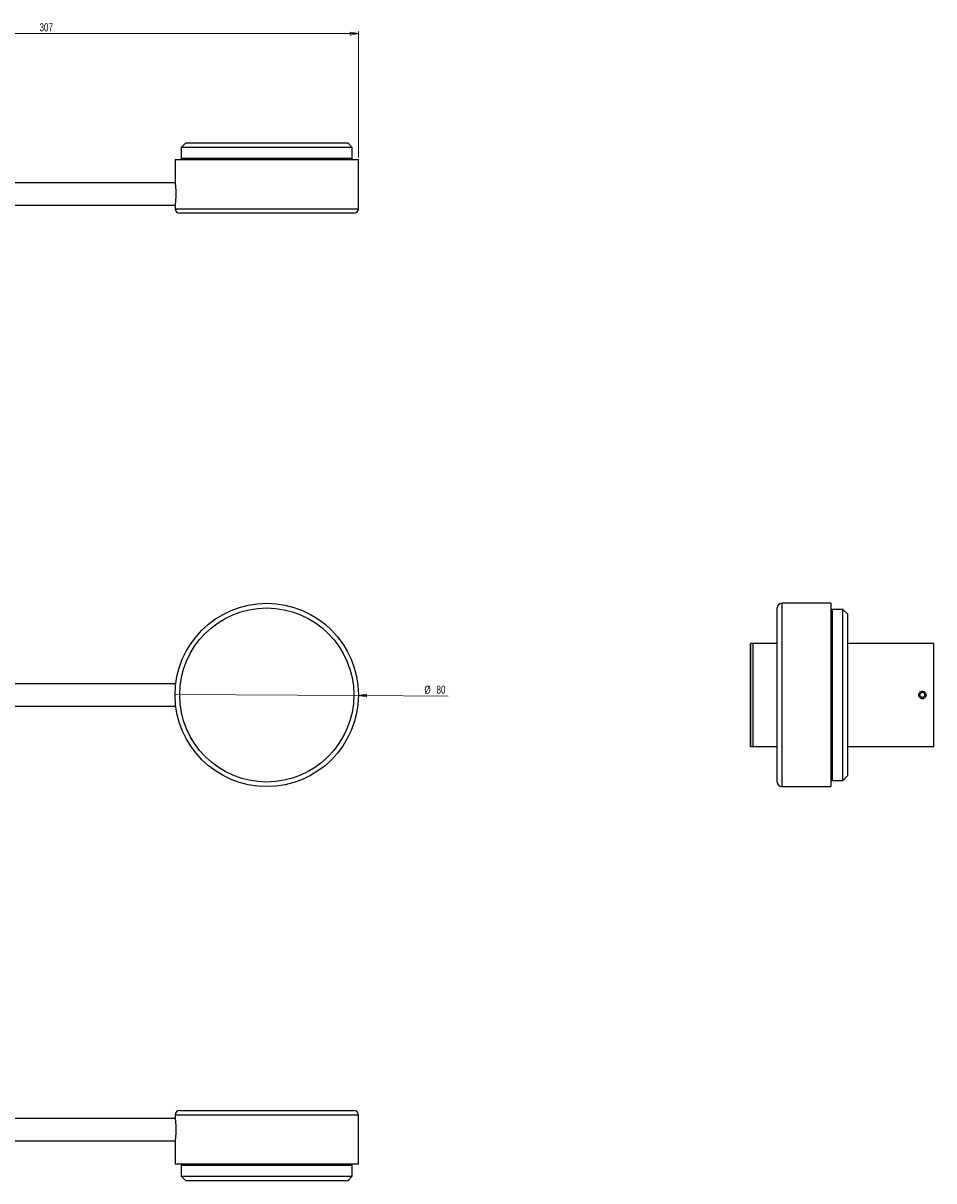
# Model space of a CAD drawing. Header units: millimetres. Extents: x 265 to 1060, y 178 to 721.
# Tile 2 of 2: x 662 to 1060, y 216 to 721. Entities that reach past the tile are written whole.
import ezdxf

# ---------------------------------------------------------------- set-up
doc = ezdxf.new("R2010")
doc.units = ezdxf.units.MM
doc.styles.add('SLDTEXTSTYLE0', font='TXT', dxfattribs={"width": 0.75})
doc.dimstyles.new('SLDDIMSTYLE0', dxfattribs={"dimtxt": 3.5, "dimasz": 3.556, "dimexe": 0, "dimexo": 0.0625, "dimgap": 0.875, "dimtad": 1, "dimdec": 0, "dimrnd": 1e-09, "dimzin": 12, "dimdsep": 46, "dimtxsty": 'SLDTEXTSTYLE0', "dimblk1": 'NONE', "dimblk2": 'CLOSED', "dimsah": 1, "dimcen": 0, "dimadec": 0, "dimazin": 3, "dimtfac": 1, "dimtdec": 0, "dimtmove": 0, "dimatfit": 3, "dimldrblk": 'NONE', "dimfxl": 0, "dimfrac": 2, "dimtolj": 1, "dimtzin": 12, "dimarcsym": 0})
doc.dimstyles.new('SLDDIMSTYLE1', dxfattribs={"dimtxt": 3.5, "dimasz": 3.556, "dimexe": 0, "dimexo": 0.0625, "dimgap": 0.875, "dimtad": 1, "dimdec": 0, "dimrnd": 1e-09, "dimzin": 12, "dimdsep": 46, "dimtxsty": 'SLDTEXTSTYLE0', "dimblk1": 'CLOSED', "dimblk2": 'CLOSED', "dimsah": 1, "dimcen": 0.09, "dimadec": 0, "dimazin": 3, "dimtfac": 1, "dimtdec": 0, "dimtofl": 0, "dimtmove": 0, "dimatfit": 3, "dimldrblk": 'CLOSED', "dimfxl": 0, "dimfrac": 2, "dimtolj": 1, "dimtzin": 12, "dimarcsym": 0})

# ---------------------------------------------------------------- blocks, each defined once
blk = doc.blocks.new('_Closed')
at = {"color": 0, "linetype": 'ByBlock', "lineweight": -2}
for p, q in [((-1, 0.166667), (0, 0)), ((-1, 0.166667), (-1, -0.166667)), ((0, 0), (-1, -0.166667)), ((0, 0), (-1, 0))]:
    blk.add_line(p, q, dxfattribs=at)
blk = doc.blocks.new('_D')
at = {"color": 7, "linetype": 'Continuous', "lineweight": 0}
for q in [(728.79, 428.4), (848.05, 427.63)]:
    blk.add_line((808.79, 427.88), q, dxfattribs=at)
at = {"color": 7, "linetype": 'Continuous', "lineweight": 18, "xscale": 3.556, "yscale": 3.556, "rotation": 179.6282736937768}
blk.add_blockref('_Closed', (808.79, 427.88, 5.39), dxfattribs=at)
at = {"color": 7, "linetype": 'Continuous', "lineweight": 18, "char_height": 3.5, "attachment_point": 1, "rotation": 359.6283, "style": 'SLDTEXTSTYLE0'}
for s, insert in [('%%c', (837.63, 432.21)), ('80', (842.91, 432.23))]:
    blk.add_mtext(s, dxfattribs=dict(at, insert=insert))
blk = doc.blocks.new('_None')
blk = doc.blocks.new('_D_1')
at = {"color": 7, "linetype": 'Continuous', "lineweight": 0}
for p, q in [((502.29, 701.2), (502.29, 717.8)), ((808.79, 662.8), (808.79, 717.8)), ((502.29, 716.8), (808.79, 716.8))]:
    blk.add_line(p, q, dxfattribs=at)
at = {"color": 7, "linetype": 'Continuous', "lineweight": 18, "xscale": 3.556, "yscale": 3.556, "rotation": 180.0000000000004}
blk.add_blockref('_Closed', (502.29, 716.8, -9.73), dxfattribs=at)
at = {"color": 7, "linetype": 'Continuous', "lineweight": 18, "xscale": 3.556, "yscale": 3.556}
blk.add_blockref('_Closed', (808.79, 716.8, -9.73), dxfattribs=at)
at = {"color": 7, "linetype": 'Continuous', "lineweight": 18, "insert": (669.61, 721.32), "char_height": 3.5, "attachment_point": 1, "style": 'SLDTEXTSTYLE0'}
blk.add_mtext('307', dxfattribs=at)

msp = doc.modelspace()

# ---------------------------------------------------------------- linework, layer by layer
at = {"color": 7, "linetype": 'Continuous', "lineweight": 25}
for p, q in [((733.44, 669.1), (731.44, 667.1)), ((731.44, 667.1), (731.44, 662.46)), ((806.14, 667.1), (731.44, 667.1)), ((733.44, 669.1), (804.14, 669.1)), ((806.14, 667.1), (804.14, 669.1)), ((806.14, 662.46), (806.14, 667.1)), ((731.44, 662.46), (806.14, 662.46)), ((731.44, 662.23), (731.44, 661.8)), ((806.14, 662.23), (731.44, 662.23)), ((806.14, 661.8), (806.14, 662.23)), ((728.79, 661.8), (728.79, 651.7)), ((728.79, 661.8), (791.84, 661.8)), ((791.84, 661.8), (808.79, 661.8)), ((808.79, 640.4), (808.79, 661.8)), ((728.79, 651.7), (547.22, 651.7)), ((547.22, 641.9), (728.79, 641.9)), ((728.79, 641.9), (728.79, 640.4)), ((790.69, 638.4), (730.79, 638.4)), ((806.79, 638.4), (790.69, 638.4)), ((991.61, 459.2), (991.61, 466.14)), ((1015.01, 468.14), (993.61, 468.14)), ((1015.01, 468.14), (1015.01, 460.83)), ((1015.43, 465.49), (1015.01, 465.49)), ((1015.43, 390.79), (1015.43, 465.49)), ((1020.31, 465.49), (1015.67, 465.49)), ((1015.67, 465.49), (1015.67, 428.14)), ((1022.31, 463.49), (1020.31, 465.49)), ((1020.31, 428.14), (1020.31, 465.49)), ((1015.01, 460.83), (1015.01, 388.14)), ((1022.31, 463.49), (1022.31, 428.14)), ((991.61, 390.14), (991.61, 459.2)), ((981.01, 450.64), (980.01, 450.64)), ((991.61, 450.64), (980.01, 450.64)), ((980.01, 450.64), (980.01, 415.6)), ((980.01, 428.14), (980.01, 450.64)), ((981.01, 450.64), (981.01, 415.6)), ((1015.67, 450.64), (1015.43, 450.64)), ((1060.01, 450.64), (1022.31, 450.64)), ((1060.01, 428.14), (1060.01, 450.64)), ((729.09, 433.04), (546.75, 433.04)), ((980.01, 405.64), (980.01, 428.14)), ((1015.67, 428.14), (1015.67, 390.79)), ((1020.31, 390.79), (1020.31, 428.14)), ((1022.31, 428.14), (1022.31, 392.79)), ((1054.01, 428.72), (1055.01, 429.3)), ((1054.01, 427.57), (1054.01, 428.72)), ((1054.01, 427.57), (1055.01, 426.99)), ((1056.01, 428.72), (1055.01, 429.3)), ((1056.01, 427.57), (1055.01, 426.99)), ((1056.01, 427.57), (1056.01, 428.72)), ((1060.01, 405.64), (1060.01, 428.14)), ((546.75, 423.24), (729.09, 423.24)), ((980.01, 415.6), (980.01, 405.64)), ((981.01, 415.6), (981.01, 405.64)), ((980.01, 405.64), (981.01, 405.64)), ((980.01, 405.64), (991.61, 405.64)), ((1015.43, 405.64), (1015.67, 405.64)), ((1022.31, 405.64), (1060.01, 405.64)), ((1015.01, 390.79), (1015.43, 390.79)), ((1015.67, 390.79), (1020.31, 390.79)), ((1020.31, 390.79), (1022.31, 392.79)), ((993.61, 388.14), (1015.01, 388.14)), ((728.79, 243.26), (547.22, 243.26)), ((728.79, 244.76), (728.79, 243.26)), ((730.79, 246.76), (806.79, 246.76)), ((808.79, 223.36), (808.79, 244.76)), ((547.22, 233.46), (728.79, 233.46)), ((728.79, 233.46), (728.79, 223.36)), ((808.79, 223.36), (728.79, 223.36)), ((731.44, 223.36), (731.44, 222.94)), ((731.44, 222.94), (806.14, 222.94)), ((731.44, 222.71), (731.44, 218.06)), ((806.14, 222.71), (731.44, 222.71)), ((806.14, 222.94), (806.14, 223.36)), ((806.14, 218.06), (806.14, 222.71)), ((731.44, 218.06), (733.44, 216.06)), ((731.44, 218.06), (806.14, 218.06)), ((804.14, 216.06), (806.14, 218.06)), ((804.14, 216.06), (733.44, 216.06))]:
    msp.add_line(p, q, dxfattribs=at)
at = {"color": 8, "linetype": 'Continuous', "lineweight": 25}
for p, q in [((728.79, 640.4), (791.84, 640.4)), ((791.84, 640.4), (808.79, 640.4)), ((993.61, 468.14), (993.61, 460.83)), ((993.61, 460.83), (993.61, 388.14)), ((808.79, 244.76), (728.79, 244.76))]:
    msp.add_line(p, q, dxfattribs=at)
at = {"color": 7, "linetype": 'Continuous', "lineweight": 25, "flags": 128}
msp.add_lwpolyline([(1054.51, 426.62), (1055.01, 426.53), (1055.57, 426.63)], dxfattribs=at)
at = {"color": 7, "linetype": 'Continuous', "lineweight": 25}
for radius in [40, 38]:
    msp.add_circle((768.79, 428.14), radius, dxfattribs=at)
for centre, start, end in [((730.79, 640.4), 180, 270), ((806.79, 640.4), 270, 0), ((993.61, 466.14), 90, 180), ((993.61, 390.14), 180, 270), ((730.79, 244.76), 90, 180), ((806.79, 244.76), 0, 90)]:
    msp.add_arc(centre, 2, start, end, dxfattribs=at)
for points, knots in [([(728.79, 651.7), (728.8, 651.65), (728.81, 651.55), (728.9, 650.71), (729.01, 649.48), (729.08, 648.1), (729.09, 647.17), (729.09, 646.8)], [0, 0, 0, 0, 0.212575, 0.425763, 0.640314, 0.855555, 1, 1, 1, 1]), ([(729.09, 646.8), (729.08, 646.26), (729.07, 645.16), (728.97, 643.69), (728.87, 642.59), (728.8, 641.96), (728.8, 641.97), (728.8, 641.97)], [0, 0, 0, 0, 0.21374, 0.427441, 0.642153, 0.857534, 1, 1, 1, 1]), ([(1056.61, 428.14), (1056.6, 428.32), (1056.56, 428.68), (1056.28, 429.16), (1055.88, 429.53), (1055.37, 429.73), (1054.83, 429.76), (1054.3, 429.61), (1053.86, 429.29), (1053.54, 428.85), (1053.39, 428.32), (1053.42, 427.77), (1053.64, 427.27), (1054, 426.86), (1054.48, 426.6), (1055.02, 426.51), (1055.56, 426.61), (1056.04, 426.88), (1056.4, 427.29), (1056.59, 427.73), (1056.61, 428.03), (1056.61, 428.14)], [0, 0, 0, 0, 0.053596, 0.10719, 0.160867, 0.214601, 0.268243, 0.321788, 0.375383, 0.429096, 0.482812, 0.53641, 0.589955, 0.643592, 0.697325, 0.751007, 0.804571, 0.858133, 0.911814, 0.965547, 1, 1, 1, 1]), ([(728.8, 243.2), (728.79, 243.22), (728.79, 243.28), (728.84, 242.84), (728.94, 241.9), (729.04, 240.53), (729.1, 238.93), (729.09, 237.25), (729.01, 235.72), (728.9, 234.45), (728.82, 233.69), (728.78, 233.37), (728.79, 233.46), (728.79, 233.46)], [0, 0, 0, 0, 0.035895, 0.142422, 0.249231, 0.356739, 0.464282, 0.571127, 0.677635, 0.784687, 0.892319, 0.999664, 1, 1, 1, 1])]:
    msp.add_open_spline(points, degree=3, knots=knots, dxfattribs=at)

# ---------------------------------------------------------------- dimensions: what is measured, and where the dimension line sits
at = {"color": 7, "linetype": 'Continuous', "lineweight": 18}
dim = msp.add_linear_dim(base=(808.78938092, 716.80475248), p1=(502.28938092, 700.20483637), p2=(808.78938092, 661.80475248), dimstyle='SLDDIMSTYLE1', dxfattribs=at)
dim.commit()
dim.dimension.update_dxf_attribs({"geometry": '_D_1', "text_midpoint": (673.48738614, 716.80475248), "dimtype": 160})
dim = msp.add_diameter_dim_2p(p1=(728.79, 428.4), p2=(808.79, 427.88), dimstyle='SLDDIMSTYLE0', dxfattribs=at)
dim.commit()
dim.dimension.update_dxf_attribs({"geometry": '_D', "text_midpoint": (842.88, 427.66), "dimtype": 163})

doc.saveas('drawing.dxf')
